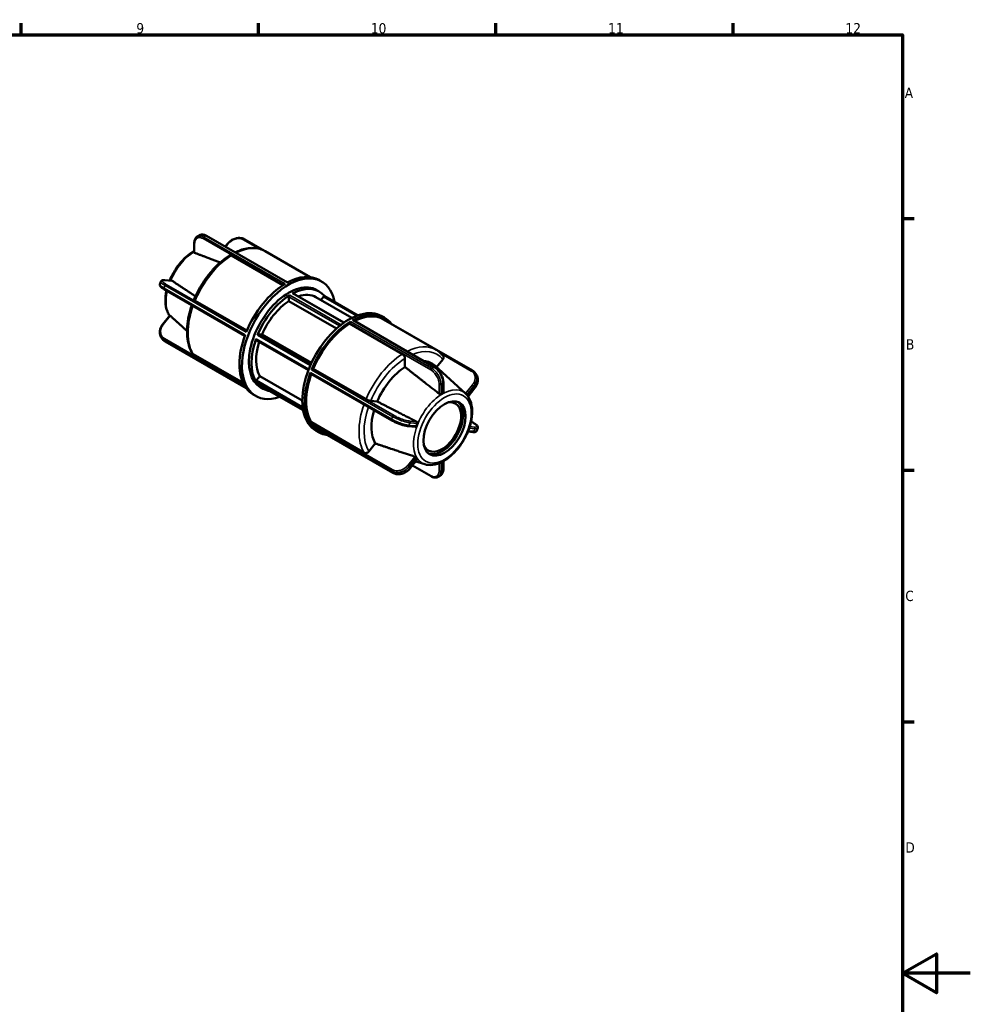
# Model space of a CAD drawing. Header units: millimetres. Extents: x 0 to 893, y 0 to 699.
# Tile 5 of 5: x 560 to 841, y 288 to 578. Entities that reach past the tile are written whole.
import ezdxf

# ---------------------------------------------------------------- set-up
doc = ezdxf.new("R2010")
doc.units = ezdxf.units.MM
for name, color, linetype, lineweight in [('Border (ANSI)', 7, 'Continuous', 70), ('Visible (ANSI)', 7, 'Continuous', 50), ('Visible Narrow (ANSI)', 7, 'Continuous', 35)]:
    doc.layers.add(name, color=color, linetype=linetype, lineweight=lineweight)
doc.styles.add('Note Text (ANSI)', font='tahoma.ttf')

# ---------------------------------------------------------------- blocks, each defined once
blk = doc.blocks.new('Borders Default Border')
at = {"layer": 'Border (ANSI)'}
for p, q in [((560.67, 574), (560.67, 577.45)), ((630.75, 574), (630.75, 577.45)), ((700.83, 574), (700.83, 577.45)), ((770.92, 574), (770.92, 577.45)), ((821, 519.75), (824.45, 519.75)), ((821, 445.5), (824.45, 445.5)), ((821, 371.25), (824.45, 371.25))]:
    blk.add_line(p, q, dxfattribs=at)
at = {"layer": 'Border (ANSI)', "flags": 128}
for points in [[(20, 20), (20, 574), (821, 574), (821, 20), (20, 20)], [(841, 297), (821, 297), (831, 302.77), (831, 291.23), (821, 297)]]:
    blk.add_lwpolyline(points, dxfattribs=at)
at = {"layer": 'Border (ANSI)', "attachment_point": 7, "style": 'Note Text (ANSI)'}
for s, insert, char_height in [('9', (594.7, 574.34), 3.05), ('10', (663.96, 574.34), 3.048), ('11', (734.04, 574.4), 3.048), ('12', (804.13, 574.4), 3.048), ('A', (821.63, 555.35), 3.05), ('B', (821.99, 481.1), 3.05), ('C', (821.8, 406.8), 3.05), ('D', (821.81, 332.6), 3.05)]:
    blk.add_mtext(s, dxfattribs=dict(at, insert=insert, char_height=char_height))

msp = doc.modelspace()

# ---------------------------------------------------------------- linework, layer by layer
at = {"layer": 'Visible (ANSI)'}
for p, q in [((639.344, 500.894), (615.451, 514.654)), ((611.804, 509.754), (611.804, 512.541)), ((620.946, 511.489), (621.585, 512.283)), ((646.069, 502.476), (626.716, 513.621)), ((637.978, 500.076), (622.78, 508.828)), ((632.785, 510.095), (646.001, 502.484)), ((603.115, 501.596), (605.19, 501.406)), ((648.668, 501.623), (649.411, 501.196)), ((626.752, 485.17), (602.927, 498.89)), ((656.022, 489.036), (641.03, 497.669)), ((647.951, 498.661), (648.693, 498.234)), ((612.056, 495.494), (627.347, 486.688)), ((639.733, 495.403), (639.733, 496.696)), ((653.826, 487.287), (639.733, 495.403)), ((647.72, 496.544), (658.336, 490.431)), ((649.193, 495.696), (649.982, 496.677)), ((660.093, 491.188), (650.315, 496.818)), ((602.486, 488.535), (604.576, 491.134)), ((657.675, 488.733), (657.675, 488.903)), ((673.267, 479.754), (657.675, 488.733)), ((658.726, 489.733), (682.697, 475.929)), ((667.23, 490.935), (667.972, 490.507)), ((667.68, 490), (683.272, 481.021)), ((669.991, 488.701), (693.961, 474.897)), ((630.862, 485.667), (631.831, 485.578)), ((631.831, 485.578), (646.431, 477.17)), ((627.164, 469.647), (603.217, 483.437)), ((645.521, 475.036), (630.116, 483.907)), ((611.49, 479.718), (626.223, 471.234)), ((674.01, 475.94), (674.01, 478.467)), ((683.361, 475.881), (685.222, 478.195)), ((646.202, 473.969), (670.173, 460.165)), ((646.824, 475.41), (646.951, 475.399)), ((646.951, 475.399), (662.543, 466.42)), ((691.902, 468.131), (682.817, 476.375)), ((630.173, 472.046), (631.141, 473.251)), ((643.966, 463.184), (630.529, 470.921)), ((631.141, 473.251), (643.71, 466.013)), ((685.374, 471.292), (685.374, 468.505)), ((631.408, 469.934), (632.151, 469.506)), ((694.693, 469.798), (692.658, 467.269)), ((629.206, 467.827), (629.948, 467.399)), ((663.929, 465.933), (665.822, 465.76)), ((646.259, 459.465), (646.386, 459.623)), ((646.386, 459.623), (661.977, 450.644)), ((693.568, 459.837), (694.251, 459.444)), ((646.492, 458.517), (670.463, 444.713)), ((647.768, 457.138), (648.51, 456.71)), ((677.039, 458.298), (674.964, 458.489)), ((694.063, 456.738), (692.637, 456.869)), ((663.363, 451.017), (665.257, 453.371)), ((677.683, 448.649), (675.593, 446.05)), ((679.874, 447.245), (677.231, 448.086)), ((685.374, 448.131), (685.374, 445.793)), ((676.232, 446.845), (681.728, 443.68))]:
    msp.add_line(p, q, dxfattribs=at)
for centre, major_axis, start_param, end_param in [((639.68, 484.297), (9.731, 16.898), 5.6889887, 10.0189746), ((638.937, 484.725), (9.731, 16.898), 0, 0.7620081), ((639.68, 484.297), (8.271, 14.364), 0, 3.1415927), ((638.937, 484.725), (9.731, 16.898), 0.8049208, 1.8092056), ((640.422, 483.87), (-8.271, -14.364), 3.9612096, 4.9361022), ((640.008, 496.855), (0.195, 0.338), 0.8196169, 2.3542608), ((640.422, 483.87), (8.271, 14.364), 6.0583095, 7.0304973), ((640.836, 497.331), (0.195, 0.338), 0, 0.747312), ((640.422, 483.87), (7.298, 12.674), 0, 0.5764055), ((640.422, 483.87), (-7.298, -12.674), 3.9917733, 4.9055385), ((650.12, 496.48), (0.195, 0.338), 0, 1.3070632), ((657.499, 474.036), (9.731, 16.898), 0, 3.1415927), ((658.241, 473.609), (9.731, 16.898), 6.0433554, 7.0451934), ((658.241, 473.609), (9.439, 16.391), 0, 0.7204212), ((658.241, 473.609), (-9.731, -16.898), 3.9465135, 4.9507983), ((658.241, 473.609), (-9.439, -16.391), 3.9673642, 4.9299476), ((657.951, 489.061), (0.195, 0.338), 0.8049208, 2.3542608), ((658.531, 489.395), (0.195, 0.338), 0, 0.7620081), ((669.796, 488.363), (0.195, 0.338), 0, 0.373433), ((638.937, 484.725), (-9.731, -16.898), 4.993711, 5.9979958), ((630.724, 485.311), (0.195, 0.338), 0.2598657, 1.7945096), ((640.422, 483.87), (-8.271, -14.364), 5.0084071, 5.9832998), ((640.422, 483.87), (-7.298, -12.674), 5.0694228, 5.9527361), ((630.31, 484.245), (-0.195, -0.338), 5.0084071, 6.2831853), ((674.575, 464.202), (7.374, 12.806), 6.1579352, 6.5598625), ((658.241, 473.609), (-9.731, -16.898), 4.993711, 5.9979958), ((658.241, 473.609), (-9.439, -16.391), 5.0182419, 5.9771451), ((646.396, 474.307), (-0.195, -0.338), 4.993711, 6.2831853), ((646.686, 475.055), (0.195, 0.338), 0.2598657, 1.8092056), ((674.575, 464.202), (-7.374, -12.806), 3.9792212, 4.9180905), ((630.31, 471.85), (-0.195, -0.338), 4.4486559, 5.9832998), ((630.724, 471.259), (-0.195, -0.338), 6.0556047, 6.2831853), ((640.422, 483.87), (-8.271, -14.364), 6.0556047, 6.5080611), ((638.937, 484.725), (-9.731, -16.898), 6.0409086, 6.2831853), ((684.97, 458.217), (-6.081, -10.559), 3.8914032, 3.958711), ((684.97, 458.217), (3.992, 6.933), 2.647595, 6.777183), ((684.97, 458.217), (-4.391, -7.626), 0.0843079, 3.0572848), ((674.575, 464.202), (-7.374, -12.806), 5.1080536, 5.9652881), ((646.396, 459.268), (-0.195, -0.338), 4.4486559, 5.9979958), ((684.97, 458.217), (-6.081, -10.559), 4.9386008, 5.0059085), ((646.686, 458.854), (-0.195, -0.338), 6.0409086, 6.2831853), ((658.241, 473.609), (-9.731, -16.898), 6.0409086, 6.5230152), ((684.97, 458.217), (-6.081, -10.559), 5.9857983, 6.0531061)]:
    msp.add_ellipse(centre, major_axis=major_axis, ratio=0.5780931, start_param=start_param, end_param=end_param, dxfattribs=at)
msp.add_ellipse((685.712, 457.789), major_axis=(-4.391, -7.626), ratio=0.5780931, dxfattribs=at)
for points, knots in [([(611.804, 512.541), (611.804, 512.707), (611.815, 512.868), (611.861, 513.18), (611.896, 513.329), (611.99, 513.614), (612.049, 513.748), (612.193, 513.998), (612.279, 514.112), (612.474, 514.316), (612.584, 514.404), (612.704, 514.476)], [0, 0, 0, 0, 0.05450065, 0.05450065, 0.10900131, 0.10900131, 0.16350196, 0.16350196, 0.21800262, 0.21800262, 0.27250327, 0.27250327, 0.27250327, 0.27250327]), ([(612.704, 514.476), (612.746, 514.502), (612.788, 514.527), (612.872, 514.576), (612.914, 514.601), (612.998, 514.65), (613.041, 514.674), (613.125, 514.723), (613.167, 514.746), (613.252, 514.794), (613.295, 514.818), (613.337, 514.841)], [6.260479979, 6.260479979, 6.260479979, 6.260479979, 6.269547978, 6.269547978, 6.278615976, 6.278615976, 6.287683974, 6.287683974, 6.296751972, 6.296751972, 6.305819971, 6.305819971, 6.305819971, 6.305819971]), ([(615.451, 514.654), (615.308, 514.736), (615.163, 514.806), (614.873, 514.921), (614.727, 514.966), (614.435, 515.026), (614.29, 515.042), (614.003, 515.042), (613.862, 515.025), (613.59, 514.959), (613.459, 514.908), (613.337, 514.841)], [0, 0, 0, 0, 0.05418317, 0.05418317, 0.10836634, 0.10836634, 0.16254951, 0.16254951, 0.21673268, 0.21673268, 0.27091585, 0.27091585, 0.27091585, 0.27091585]), ([(621.585, 512.283), (621.708, 512.437), (621.842, 512.583), (622.129, 512.858), (622.281, 512.988), (622.601, 513.227), (622.769, 513.337), (623.116, 513.534), (623.295, 513.622), (623.66, 513.773), (623.847, 513.837), (624.223, 513.938), (624.413, 513.975), (624.792, 514.024), (624.981, 514.034), (625.353, 514.027), (625.537, 514.01), (625.895, 513.946), (626.07, 513.901), (626.404, 513.782), (626.565, 513.708), (626.716, 513.621)], [0, 0, 0, 0, 0.05514095, 0.05514095, 0.11028191, 0.11028191, 0.16542286, 0.16542286, 0.22056382, 0.22056382, 0.27570477, 0.27570477, 0.33084573, 0.33084573, 0.38598668, 0.38598668, 0.44112763, 0.44112763, 0.49626859, 0.49626859, 0.55140954, 0.55140954, 0.55140954, 0.55140954]), ([(611.804, 510.202), (610.979, 509.742), (610.168, 509.152), (608.493, 507.65), (607.643, 506.699), (606.128, 504.618), (605.461, 503.488), (604.785, 502.038), (604.659, 501.752), (604.542, 501.465)], [6.2681326, 6.2681326, 6.2681326, 6.2681326, 6.5540107, 6.5540107, 6.8871382, 6.8871382, 7.218231, 7.218231, 7.2987181, 7.2987181, 7.2987181, 7.2987181]), ([(622.245, 508.873), (621.389, 508.337), (620.543, 507.713), (618.897, 506.309), (618.097, 505.529), (616.567, 503.842), (615.837, 502.935), (614.474, 501.026), (613.84, 500.023), (612.688, 497.956), (612.17, 496.892), (611.72, 495.816)], [0.0430393, 0.0430393, 0.0430393, 0.0430393, 0.23521096, 0.23521096, 0.42738262, 0.42738262, 0.61955428, 0.61955428, 0.81172594, 0.81172594, 1.00389761, 1.00389761, 1.00389761, 1.00389761]), ([(611.919, 509.629), (611.918, 509.63), (611.916, 509.63), (611.881, 509.643), (611.852, 509.662), (611.814, 509.705), (611.804, 509.73), (611.804, 509.754)], [0.118607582, 0.118607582, 0.118607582, 0.118607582, 0.119062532, 0.119062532, 0.133878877, 0.133878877, 0.148268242, 0.148268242, 0.148268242, 0.148268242]), ([(622.78, 508.828), (622.688, 508.881), (622.58, 508.918), (622.411, 508.934), (622.32, 508.916), (622.251, 508.877), (622.248, 508.875), (622.245, 508.873)], [0, 0, 0, 0, 0.038873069, 0.038873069, 0.077763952, 0.077763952, 0.079717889, 0.079717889, 0.079717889, 0.079717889]), ([(632.785, 510.095), (632.265, 510.394), (631.707, 510.626), (630.538, 510.95), (629.926, 511.042), (628.671, 511.088), (628.027, 511.043), (626.722, 510.823), (626.06, 510.649), (624.897, 510.24), (624.397, 510.03), (623.898, 509.789)], [5.49972085, 5.49972085, 5.49972085, 5.49972085, 5.64782067, 5.64782067, 5.7959205, 5.7959205, 5.94402032, 5.94402032, 6.09212014, 6.09212014, 6.20319608, 6.20319608, 6.20319608, 6.20319608]), ([(601.632, 500.434), (601.599, 500.343), (601.592, 500.246), (601.617, 500.053), (601.657, 499.963), (601.764, 499.78), (601.84, 499.691), (602.019, 499.513), (602.123, 499.426), (602.359, 499.247), (602.492, 499.156), (602.729, 499.006), (602.826, 498.948), (602.927, 498.89)], [0.2231745, 0.2231745, 0.2231745, 0.2231745, 0.26222634, 0.26222634, 0.31325111, 0.31325111, 0.37889812, 0.37889812, 0.44454513, 0.44454513, 0.51019214, 0.51019214, 0.55140954, 0.55140954, 0.55140954, 0.55140954]), ([(601.632, 500.434), (601.651, 500.484), (601.67, 500.535), (601.709, 500.637), (601.728, 500.688), (601.767, 500.79), (601.787, 500.84), (601.827, 500.942), (601.847, 500.993), (601.887, 501.094), (601.907, 501.145), (601.928, 501.195)], [5.212800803, 5.212800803, 5.212800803, 5.212800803, 5.222079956, 5.222079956, 5.231359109, 5.231359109, 5.240638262, 5.240638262, 5.249917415, 5.249917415, 5.259196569, 5.259196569, 5.259196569, 5.259196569]), ([(601.928, 501.195), (601.964, 501.285), (602.024, 501.361), (602.162, 501.477), (602.24, 501.515), (602.393, 501.569), (602.47, 501.585), (602.63, 501.606), (602.713, 501.611), (602.889, 501.611), (602.982, 501.607), (603.092, 501.598), (603.103, 501.597), (603.115, 501.596)], [0.33030029, 0.33030029, 0.33030029, 0.33030029, 0.36935232, 0.36935232, 0.41357417, 0.41357417, 0.45779602, 0.45779602, 0.50201787, 0.50201787, 0.54623972, 0.54623972, 0.55140954, 0.55140954, 0.55140954, 0.55140954]), ([(605.19, 501.405), (605.221, 501.403), (605.251, 501.392), (605.277, 501.375), (605.278, 501.374), (605.279, 501.374)], [0.105110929, 0.105110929, 0.105110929, 0.105110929, 0.117891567, 0.117891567, 0.118346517, 0.118346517, 0.118346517, 0.118346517]), ([(603.61, 498.496), (603.372, 497.401), (603.26, 496.326), (603.312, 494.215), (603.5, 493.188), (604.041, 491.846), (604.259, 491.436), (604.52, 491.065)], [7.57468199, 7.57468199, 7.57468199, 7.57468199, 7.88205812, 7.88205812, 8.21557167, 8.21557167, 8.37765008, 8.37765008, 8.37765008, 8.37765008]), ([(611.094, 494.186), (610.733, 493.158), (610.436, 492.126), (609.969, 490.032), (609.806, 488.971), (609.642, 486.912), (609.642, 485.914), (609.809, 484.012), (609.977, 483.108), (610.485, 481.426), (610.825, 480.648), (611.251, 479.949)], [1.10041392, 1.10041392, 1.10041392, 1.10041392, 1.28276047, 1.28276047, 1.47504524, 1.47504524, 1.66733001, 1.66733001, 1.85961478, 1.85961478, 2.05189955, 2.05189955, 2.05189955, 2.05189955]), ([(611.721, 495.815), (611.716, 495.804), (611.716, 495.792), (611.728, 495.747), (611.766, 495.699), (611.875, 495.607), (611.964, 495.547), (612.056, 495.494)], [-0.093498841, -0.093498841, -0.093498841, -0.093498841, -0.077745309, -0.077745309, -0.038863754, -0.038863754, 0, 0, 0, 0]), ([(602.03, 484.692), (601.888, 484.909), (601.78, 485.148), (601.635, 485.652), (601.598, 485.917), (601.597, 486.456), (601.633, 486.73), (601.77, 487.271), (601.873, 487.539), (602.137, 488.055), (602.299, 488.303), (602.486, 488.535)], [0.13279227, 0.13279227, 0.13279227, 0.13279227, 0.21651572, 0.21651572, 0.30023918, 0.30023918, 0.38396263, 0.38396263, 0.46768609, 0.46768609, 0.55140954, 0.55140954, 0.55140954, 0.55140954]), ([(604.576, 491.134), (604.578, 491.136), (604.58, 491.138), (604.593, 491.138), (604.609, 491.132), (604.654, 491.102), (604.682, 491.08), (604.712, 491.053), (604.713, 491.052), (604.713, 491.051)], [0.082846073, 0.082846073, 0.082846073, 0.082846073, 0.088258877, 0.088258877, 0.103075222, 0.103075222, 0.117891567, 0.117891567, 0.118346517, 0.118346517, 0.118346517, 0.118346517]), ([(602.418, 484.14), (602.391, 484.176), (602.364, 484.212), (602.311, 484.285), (602.284, 484.321), (602.232, 484.394), (602.206, 484.431), (602.155, 484.505), (602.13, 484.542), (602.08, 484.617), (602.055, 484.655), (602.03, 484.692)], [4.167123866, 4.167123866, 4.167123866, 4.167123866, 4.175804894, 4.175804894, 4.184485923, 4.184485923, 4.193166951, 4.193166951, 4.201847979, 4.201847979, 4.210529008, 4.210529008, 4.210529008, 4.210529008]), ([(602.418, 484.14), (602.46, 484.083), (602.505, 484.028), (602.6, 483.922), (602.649, 483.871), (602.752, 483.772), (602.806, 483.725), (602.917, 483.635), (602.974, 483.593), (603.093, 483.511), (603.154, 483.473), (603.217, 483.437)], [0.43689905, 0.43689905, 0.43689905, 0.43689905, 0.45980115, 0.45980115, 0.48270325, 0.48270325, 0.50560535, 0.50560535, 0.52850744, 0.52850744, 0.55140954, 0.55140954, 0.55140954, 0.55140954]), ([(611.251, 479.949), (611.252, 479.947), (611.253, 479.945), (611.309, 479.856), (611.398, 479.771), (611.49, 479.718)], [-0.039882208, -0.039882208, -0.039882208, -0.039882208, -0.038863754, -0.038863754, 0, 0, 0, 0]), ([(674.01, 478.467), (674.01, 478.574), (673.988, 478.711), (673.918, 478.947), (673.857, 479.088), (673.727, 479.313), (673.636, 479.436), (673.467, 479.615), (673.359, 479.701), (673.267, 479.754)], [-0.15557544, -0.15557544, -0.15557544, -0.15557544, -0.11664974, -0.11664974, -0.07774531, -0.07774531, -0.03886375, -0.03886375, 0, 0, 0, 0]), ([(685.314, 479.26), (685.198, 479.404), (685.079, 479.542), (684.831, 479.81), (684.702, 479.938), (684.437, 480.185), (684.301, 480.303), (684.02, 480.527), (683.875, 480.634), (683.579, 480.837), (683.427, 480.932), (683.272, 481.021)], [5.27840039, 5.27840039, 5.27840039, 5.27840039, 5.32266449, 5.32266449, 5.36692858, 5.36692858, 5.41119267, 5.41119267, 5.45545676, 5.45545676, 5.49972085, 5.49972085, 5.49972085, 5.49972085]), ([(685.222, 478.195), (685.301, 478.294), (685.373, 478.422), (685.45, 478.645), (685.468, 478.779), (685.45, 478.993), (685.412, 479.112), (685.345, 479.219), (685.33, 479.24), (685.313, 479.26)], [-0.15557544, -0.15557544, -0.15557544, -0.15557544, -0.11664974, -0.11664974, -0.07774531, -0.07774531, -0.03886375, -0.03886375, -0.02953203, -0.02953203, -0.02953203, -0.02953203]), ([(685.374, 471.292), (685.374, 471.46), (685.363, 471.632), (685.318, 471.983), (685.285, 472.161), (685.198, 472.519), (685.145, 472.7), (685.018, 473.059), (684.946, 473.238), (684.783, 473.591), (684.693, 473.765), (684.497, 474.104), (684.392, 474.269), (684.167, 474.587), (684.049, 474.739), (683.801, 475.028), (683.671, 475.165), (683.404, 475.419), (683.267, 475.536), (682.985, 475.75), (682.842, 475.846), (682.697, 475.929)], [0, 0, 0, 0, 0.05514096, 0.05514096, 0.11028191, 0.11028191, 0.16542287, 0.16542287, 0.22056383, 0.22056383, 0.27570478, 0.27570478, 0.33084574, 0.33084574, 0.3859867, 0.3859867, 0.44112765, 0.44112765, 0.49626861, 0.49626861, 0.55140956, 0.55140956, 0.55140956, 0.55140956]), ([(693.961, 474.897), (694.024, 474.861), (694.085, 474.822), (694.204, 474.741), (694.261, 474.698), (694.372, 474.608), (694.426, 474.561), (694.529, 474.463), (694.579, 474.412), (694.673, 474.306), (694.718, 474.251), (694.761, 474.194)], [0, 0, 0, 0, 0.0229021, 0.0229021, 0.0458042, 0.0458042, 0.0687063, 0.0687063, 0.09160839, 0.09160839, 0.11451049, 0.11451049, 0.11451049, 0.11451049]), ([(694.761, 474.194), (694.788, 474.158), (694.815, 474.122), (694.868, 474.049), (694.894, 474.013), (694.946, 473.939), (694.972, 473.902), (695.023, 473.828), (695.048, 473.791), (695.099, 473.717), (695.123, 473.679), (695.148, 473.641)], [1.025531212, 1.025531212, 1.025531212, 1.025531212, 1.034212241, 1.034212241, 1.042893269, 1.042893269, 1.051574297, 1.051574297, 1.060255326, 1.060255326, 1.068936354, 1.068936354, 1.068936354, 1.068936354]), ([(694.693, 469.798), (694.879, 470.031), (695.041, 470.279), (695.306, 470.795), (695.408, 471.062), (695.546, 471.604), (695.581, 471.878), (695.58, 472.417), (695.544, 472.682), (695.399, 473.186), (695.29, 473.424), (695.148, 473.641)], [0, 0, 0, 0, 0.08372346, 0.08372346, 0.16744691, 0.16744691, 0.25117037, 0.25117037, 0.33489382, 0.33489382, 0.41861728, 0.41861728, 0.41861728, 0.41861728]), ([(679.874, 447.245), (680.611, 447.011), (681.411, 446.95), (683.129, 447.155), (684.054, 447.455), (685.931, 448.401), (686.883, 449.068), (688.686, 450.684), (689.535, 451.634), (691.051, 453.716), (691.717, 454.845), (692.806, 457.178), (693.229, 458.381), (693.787, 460.754), (693.921, 461.923), (693.867, 464.119), (693.678, 465.146), (692.986, 466.863), (692.512, 467.577), (691.902, 468.131)], [2.4833783, 2.4833783, 2.4833783, 2.4833783, 2.765343, 2.765343, 3.0794543, 3.0794543, 3.412418, 3.412418, 3.7455456, 3.7455456, 4.0766384, 4.0766384, 4.4076125, 4.4076125, 4.7404655, 4.7404655, 5.073979, 5.073979, 5.3744708, 5.3744708, 5.3744708, 5.3744708]), ([(684.68, 468.006), (684.646, 467.985), (684.603, 467.968), (684.509, 467.947), (684.457, 467.943), (684.359, 467.949), (684.307, 467.959), (684.21, 467.993), (684.166, 468.017), (684.131, 468.044), (684.13, 468.045), (684.129, 468.046), (684.128, 468.046)], [-0.058626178, -0.058626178, -0.058626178, -0.058626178, -0.044244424, -0.044244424, -0.02963269, -0.02963269, -0.014816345, -0.014816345, 0, 0, 0, 0.00045495, 0.00045495, 0.00045495, 0.00045495]), ([(685.374, 468.505), (685.374, 468.504), (685.374, 468.503), (685.373, 468.471), (685.363, 468.439), (685.323, 468.382), (685.294, 468.358), (685.26, 468.34)], [0.02920571, 0.02920571, 0.02920571, 0.02920571, 0.02963269, 0.02963269, 0.044244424, 0.044244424, 0.058626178, 0.058626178, 0.058626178, 0.058626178]), ([(662.543, 466.42), (662.635, 466.367), (662.761, 466.303), (662.991, 466.2), (663.135, 466.143), (663.377, 466.058), (663.518, 466.016), (663.735, 465.962), (663.85, 465.941), (663.929, 465.933)], [0, 0, 0, 0, 0.03886375, 0.03886375, 0.07774531, 0.07774531, 0.11664974, 0.11664974, 0.15557544, 0.15557544, 0.15557544, 0.15557544]), ([(670.173, 460.165), (670.308, 460.087), (670.452, 460.009), (670.754, 459.853), (670.911, 459.775), (671.237, 459.623), (671.404, 459.547), (671.746, 459.401), (671.92, 459.33), (672.271, 459.194), (672.448, 459.129), (672.799, 459.005), (672.974, 458.947), (673.317, 458.84), (673.487, 458.79), (673.815, 458.701), (673.975, 458.662), (674.282, 458.593), (674.429, 458.564), (674.708, 458.517), (674.84, 458.5), (674.964, 458.489)], [0, 0, 0, 0, 0.05514095, 0.05514095, 0.11028191, 0.11028191, 0.16542286, 0.16542286, 0.22056382, 0.22056382, 0.27570477, 0.27570477, 0.33084573, 0.33084573, 0.38598668, 0.38598668, 0.44112764, 0.44112764, 0.49626859, 0.49626859, 0.55140954, 0.55140954, 0.55140954, 0.55140954]), ([(677.489, 459.791), (677.49, 459.79), (677.491, 459.79), (677.493, 459.789), (677.532, 459.768), (677.57, 459.737), (677.632, 459.661), (677.656, 459.615), (677.685, 459.523), (677.692, 459.471), (677.687, 459.368), (677.675, 459.318), (677.657, 459.274)], [-0.00045495, -0.00045495, -0.00045495, -0.00045495, 0, 0, 0, 0.014816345, 0.014816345, 0.02963269, 0.02963269, 0.044244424, 0.044244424, 0.058626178, 0.058626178, 0.058626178, 0.058626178]), ([(694.251, 459.444), (694.413, 459.351), (694.562, 459.259), (694.834, 459.076), (694.956, 458.987), (695.171, 458.809), (695.264, 458.722), (695.421, 458.54), (695.488, 458.446), (695.557, 458.269), (695.575, 458.203), (695.584, 458.057), (695.574, 457.976), (695.546, 457.9)], [0, 0, 0, 0, 0.06564701, 0.06564701, 0.13129402, 0.13129402, 0.19694103, 0.19694103, 0.26258804, 0.26258804, 0.29541154, 0.29541154, 0.32823504, 0.32823504, 0.32823504, 0.32823504]), ([(677.367, 458.526), (677.351, 458.483), (677.327, 458.44), (677.264, 458.369), (677.226, 458.341), (677.148, 458.306), (677.103, 458.296), (677.051, 458.297), (677.045, 458.298), (677.039, 458.298)], [-0.058626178, -0.058626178, -0.058626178, -0.058626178, -0.044244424, -0.044244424, -0.02963269, -0.02963269, -0.014816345, -0.014816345, -0.012780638, -0.012780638, -0.012780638, -0.012780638]), ([(694.063, 456.738), (694.162, 456.729), (694.257, 456.724), (694.435, 456.722), (694.519, 456.726), (694.681, 456.744), (694.758, 456.758), (694.912, 456.807), (694.989, 456.841), (695.138, 456.954), (695.21, 457.037), (695.251, 457.138)], [0, 0, 0, 0, 0.04422185, 0.04422185, 0.0884437, 0.0884437, 0.13266555, 0.13266555, 0.1768874, 0.1768874, 0.22110925, 0.22110925, 0.22110925, 0.22110925]), ([(695.546, 457.9), (695.527, 457.849), (695.508, 457.798), (695.469, 457.696), (695.45, 457.646), (695.411, 457.544), (695.391, 457.493), (695.352, 457.392), (695.332, 457.341), (695.291, 457.24), (695.271, 457.189), (695.251, 457.138)], [2.071208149, 2.071208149, 2.071208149, 2.071208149, 2.080487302, 2.080487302, 2.089766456, 2.089766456, 2.099045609, 2.099045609, 2.108324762, 2.108324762, 2.117603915, 2.117603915, 2.117603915, 2.117603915]), ([(661.977, 450.644), (662.069, 450.591), (662.195, 450.552), (662.425, 450.531), (662.57, 450.544), (662.812, 450.609), (662.952, 450.672), (663.169, 450.814), (663.284, 450.918), (663.363, 451.017)], [0, 0, 0, 0, 0.03886375, 0.03886375, 0.07774531, 0.07774531, 0.11664974, 0.11664974, 0.15557544, 0.15557544, 0.15557544, 0.15557544]), ([(676.923, 449.469), (676.924, 449.468), (676.926, 449.468), (676.927, 449.467), (676.967, 449.454), (677.012, 449.434), (677.103, 449.385), (677.148, 449.357), (677.226, 449.3), (677.264, 449.268), (677.327, 449.206), (677.351, 449.176), (677.367, 449.151)], [-0.00045495, -0.00045495, -0.00045495, -0.00045495, 0, 0, 0, 0.014816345, 0.014816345, 0.02963269, 0.02963269, 0.044244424, 0.044244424, 0.058626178, 0.058626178, 0.058626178, 0.058626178]), ([(677.657, 448.737), (677.675, 448.714), (677.687, 448.692), (677.691, 448.665), (677.688, 448.656), (677.683, 448.649)], [-0.058626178, -0.058626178, -0.058626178, -0.058626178, -0.044244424, -0.044244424, -0.035045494, -0.035045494, -0.035045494, -0.035045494]), ([(670.463, 444.713), (670.612, 444.627), (670.77, 444.554), (671.102, 444.435), (671.276, 444.389), (671.634, 444.325), (671.818, 444.307), (672.19, 444.299), (672.379, 444.31), (672.758, 444.357), (672.948, 444.394), (673.324, 444.495), (673.511, 444.558), (673.876, 444.708), (674.056, 444.796), (674.403, 444.993), (674.57, 445.102), (674.891, 445.341), (675.044, 445.47), (675.333, 445.747), (675.468, 445.895), (675.593, 446.05)], [0, 0, 0, 0, 0.0544207, 0.0544207, 0.10956165, 0.10956165, 0.16470261, 0.16470261, 0.21984356, 0.21984356, 0.27498452, 0.27498452, 0.33012547, 0.33012547, 0.38526642, 0.38526642, 0.44040738, 0.44040738, 0.49554833, 0.49554833, 0.55140954, 0.55140954, 0.55140954, 0.55140954]), ([(684.474, 443.857), (684.594, 443.93), (684.704, 444.018), (684.9, 444.221), (684.985, 444.336), (685.129, 444.585), (685.189, 444.72), (685.283, 445.004), (685.317, 445.154), (685.363, 445.465), (685.374, 445.627), (685.374, 445.793)], [0.27890629, 0.27890629, 0.27890629, 0.27890629, 0.33340695, 0.33340695, 0.3879076, 0.3879076, 0.44240826, 0.44240826, 0.49690891, 0.49690891, 0.55140956, 0.55140956, 0.55140956, 0.55140956]), ([(683.841, 443.493), (683.719, 443.426), (683.588, 443.375), (683.316, 443.308), (683.175, 443.292), (682.888, 443.292), (682.743, 443.307), (682.452, 443.368), (682.306, 443.412), (682.015, 443.527), (681.87, 443.598), (681.728, 443.68)], [0.28049371, 0.28049371, 0.28049371, 0.28049371, 0.33467688, 0.33467688, 0.38886005, 0.38886005, 0.44304322, 0.44304322, 0.49722639, 0.49722639, 0.55140956, 0.55140956, 0.55140956, 0.55140956]), ([(684.474, 443.857), (684.432, 443.832), (684.39, 443.807), (684.306, 443.757), (684.264, 443.733), (684.18, 443.684), (684.138, 443.659), (684.053, 443.611), (684.011, 443.587), (683.926, 443.54), (683.884, 443.516), (683.841, 443.493)], [3.118887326, 3.118887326, 3.118887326, 3.118887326, 3.127955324, 3.127955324, 3.137023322, 3.137023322, 3.146091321, 3.146091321, 3.155159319, 3.155159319, 3.164227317, 3.164227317, 3.164227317, 3.164227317])]:
    msp.add_open_spline(points, degree=3, knots=knots, dxfattribs=at)
for points, weights in [([(619.493, 506.814), (615.434, 508.323), (611.919, 509.629)], [1.00164053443, 1.00353408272, 1.00026430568]), ([(605.279, 501.374), (608.455, 499.267), (612.157, 496.811)], [1.00026430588, 1.00375257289, 1.00136442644]), ([(604.713, 491.051), (607.049, 488.939), (609.664, 486.574)], [1.00026430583, 1.00282743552, 1.0022178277]), ([(684.128, 468.046), (679.543, 471.624), (674.01, 475.94)], [1.00026430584, 1.00453379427, 1]), ([(665.822, 465.76), (672.202, 462.496), (677.489, 459.791)], [1, 1.00453379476, 1.00026430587]), ([(665.257, 453.371), (671.636, 451.237), (676.923, 449.469)], [1, 1.0045337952, 1.00026430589])]:
    msp.add_rational_spline(points, weights, degree=2, dxfattribs=at)
at = {"layer": 'Visible Narrow (ANSI)'}
for p, q in [((615.262, 514.638), (639.233, 500.834)), ((611.919, 509.629), (611.919, 512.382)), ((614.401, 513.823), (638.116, 500.166)), ((638.641, 500.493), (614.67, 514.297)), ((621.086, 511.409), (621.751, 512.236)), ((626.383, 513.48), (631, 510.821)), ((603.176, 500.005), (627.147, 486.201)), ((603.217, 501.563), (605.279, 501.374)), ((627.327, 486.638), (603.549, 500.331)), ((626.851, 485.438), (602.88, 499.242)), ((655.187, 488.421), (639.998, 497.168)), ((640.846, 497.656), (655.928, 488.97)), ((639.733, 496.696), (654.73, 488.06)), ((649.982, 496.677), (659.741, 491.057)), ((602.652, 488.488), (604.713, 491.051)), ((657.675, 488.903), (681.646, 475.099)), ((681.916, 475.573), (657.945, 489.377)), ((658.537, 489.717), (682.508, 475.914)), ((646.26, 476.8), (630.862, 485.667)), ((602.88, 483.896), (626.851, 470.092)), ((626.377, 470.914), (602.984, 484.385)), ((627.147, 469.67), (603.176, 483.474)), ((645.622, 475.296), (630.067, 484.254)), ((630.49, 485.346), (646.07, 476.374)), ((684.795, 479.843), (693.629, 474.755)), ((670.126, 460.518), (646.155, 474.322)), ((646.451, 475.084), (670.421, 461.28)), ((670.795, 461.606), (646.824, 475.41)), ((630.067, 471.56), (643.896, 463.596)), ((643.815, 464.19), (630.173, 472.046)), ((643.964, 463.197), (630.49, 470.956)), ((685.26, 471.133), (685.26, 468.34)), ((684.128, 470.799), (684.128, 468.046)), ((684.68, 468.006), (684.68, 470.799)), ((693.961, 470.653), (691.919, 468.115)), ((692.303, 467.722), (694.375, 470.297)), ((694.664, 469.884), (692.613, 467.333)), ((670.229, 445.661), (646.259, 459.465)), ((677.489, 459.791), (675.427, 459.98)), ((675.565, 459.466), (677.657, 459.274)), ((693.566, 459.824), (694.195, 459.462)), ((646.155, 458.975), (670.126, 445.172)), ((670.421, 444.749), (646.451, 458.553)), ((677.367, 458.526), (675.275, 458.718)), ((694.375, 456.967), (692.737, 457.118)), ((693.013, 457.866), (694.664, 457.715)), ((694.527, 458.229), (693.174, 458.353)), ((676.923, 449.469), (674.861, 446.905)), ((675.275, 446.549), (677.367, 449.151)), ((677.657, 448.737), (675.565, 446.136)), ((684.68, 445.3), (684.68, 447.776)), ((685.26, 448.068), (685.26, 445.634)), ((681.646, 443.859), (676.305, 446.935)), ((684.128, 447.539), (684.128, 445.3))]:
    msp.add_line(p, q, dxfattribs=at)
for centre, major_axis, ratio, start_param, end_param in [((614.966, 498.529), (9.731, 16.898), 0.5780931, 0.7620081, 0.8049208), ((615.256, 514.316), (0.195, 0.338), 0.5780931, 0, 0.7620081), ((612.194, 512.541), (-0.39, 0), 0.5758617, 0, 0.7853982), ((614.676, 513.982), (-0.195, -0.338), 0.5780931, 3.9465135, 5.4958534), ((621.889, 512.039), (-0.304, 0.244), 0.2127125, 5.3454715, 6.2831853), ((626.521, 513.283), (0.195, 0.338), 0.5780931, 0, 1.3070632), ((612.05, 500.208), (6.061, 10.525), 0.5780931, 0.8121118, 1.7810523), ((623.345, 493.704), (9.439, 16.391), 0.5780931, 0.8257715, 1.7883549), ((623.345, 493.704), (9.439, 16.391), 0.5780931, 0, 0.7204212), ((614.966, 498.529), (9.731, 16.898), 0.5780931, 1.8092056, 1.8521184), ((603.079, 501.207), (0.036, 0.388), 0.7885742, 5.935257, 6.2831853), ((603.411, 499.975), (0.195, 0.338), 0.5780931, 0.2598657, 1.8092056), ((603.121, 499.228), (-0.195, -0.338), 0.5780931, 4.993711, 6.2831853), ((612.05, 500.208), (-6.061, -10.525), 0.5780931, 5.2004628, 6.0002685), ((623.345, 493.704), (-9.439, -16.391), 0.5780931, 5.0182419, 5.9771451), ((602.79, 488.291), (-0.304, 0.244), 0.2127125, 5.3454715, 6.2831853), ((603.121, 484.188), (-0.195, -0.338), 0.5780931, 4.4486559, 5.9979958), ((614.966, 498.529), (-9.731, -16.898), 0.5780931, 5.9979958, 6.0409086), ((603.411, 483.775), (-0.195, -0.338), 0.5780931, 6.0409086, 6.2831853), ((673.833, 464.63), (-9.439, -16.391), 0.5780931, 3.9673642, 4.9299476), ((673.833, 464.63), (9.439, 16.391), 0.5780931, 0, 0.7204212), ((674.575, 464.202), (8.915, 15.482), 0.5780931, 6.0642475, 6.9338219), ((674.575, 464.202), (8.915, 15.482), 0.5780931, 0.8282597, 1.7858667), ((681.922, 475.257), (0.195, 0.338), 0.5780931, 0.8049208, 2.3542608), ((682.212, 459.805), (-9.731, -16.898), 0.5780931, 3.9036007, 3.9465135), ((682.502, 475.591), (0.195, 0.338), 0.5780931, 0, 0.7620081), ((693.767, 474.559), (0.195, 0.338), 0.5780931, 0, 1.3070632), ((684.97, 458.217), (7.785, 13.519), 0.5780931, 0.7571794, 0.8097495), ((684.984, 471.292), (0.39, 0), 0.5758617, 5.4977871, 6.2831853), ((685.128, 458.126), (6.061, 10.525), 0.5780931, 6.1579352, 9.5500281), ((684.404, 470.958), (0.39, 0), 0.5758617, 3.9269908, 5.4977871), ((694.099, 470.456), (0.304, -0.244), 0.2127125, 0.6330825, 2.2038789), ((684.97, 458.217), (7.785, 13.519), 0.5780931, 5.9931671, 6.0457373), ((694.389, 470.043), (0.304, -0.244), 0.2127125, 0, 0.6330825), ((673.833, 464.63), (-9.439, -16.391), 0.5780931, 5.0182419, 5.9771451), ((674.575, 464.202), (-8.915, -15.482), 0.5780931, 5.0368563, 5.9746569), ((670.367, 460.503), (-0.195, -0.338), 0.5780931, 4.993711, 6.2831853), ((682.212, 459.805), (-9.731, -16.898), 0.5780931, 4.9507983, 4.993711), ((670.657, 461.251), (0.195, 0.338), 0.5780931, 0.2598657, 1.8092056), ((684.97, 458.217), (7.785, 13.519), 0.5780931, 1.8043769, 1.8569471), ((675.289, 459.625), (0.036, 0.388), 0.7885742, 4.3644606, 5.935257), ((694.057, 459.106), (0.195, 0.338), 0.5780931, 0, 0.2598657), ((674.999, 458.877), (-0.036, -0.388), 0.7885742, 0, 1.222868), ((694.099, 457.126), (-0.036, -0.388), 0.7885742, 0, 1.222868), ((684.97, 458.217), (-7.785, -13.519), 0.5780931, 1.8043769, 1.8569471), ((694.389, 457.874), (0.036, 0.388), 0.7885742, 4.3644606, 5.935257), ((670.367, 445.464), (-0.195, -0.338), 0.5780931, 4.4486559, 5.9979958), ((682.212, 459.805), (-9.731, -16.898), 0.5780931, 5.9979958, 6.0409086), ((670.657, 445.051), (-0.195, -0.338), 0.5780931, 6.0409086, 6.2831853), ((674.999, 446.708), (-0.304, 0.244), 0.2127125, 3.7746752, 5.3454715), ((684.97, 458.217), (-7.785, -13.519), 0.5780931, 5.9931671, 6.0457373), ((675.289, 446.295), (0.304, -0.244), 0.2127125, 0, 0.6330825), ((684.404, 445.459), (-0.39, 0), 0.5758617, 0.7853982, 2.3561945), ((684.97, 458.217), (-7.785, -13.519), 0.5780931, 0.7571794, 0.8097495), ((684.984, 445.793), (0.39, 0), 0.5758617, 5.4977871, 6.2831853), ((681.922, 444.018), (-0.195, -0.338), 0.5780931, 5.4958534, 6.2831853)]:
    msp.add_ellipse(centre, major_axis=major_axis, ratio=ratio, start_param=start_param, end_param=end_param, dxfattribs=at)
msp.add_ellipse((685.712, 457.789), major_axis=(-5.57, -9.672), ratio=0.5780931, dxfattribs=at)
for points, knots in [([(614.67, 514.297), (614.395, 514.456), (614.119, 514.567), (613.435, 514.716), (613.046, 514.671), (612.723, 514.488), (612.714, 514.482), (612.704, 514.476)], [-0.55140956, -0.55140956, -0.55140956, -0.55140956, -0.4461338, -0.4461338, -0.27769258, -0.27769258, -0.27250327, -0.27250327, -0.27250327, -0.27250327]), ([(613.337, 514.841), (613.513, 514.937), (613.711, 514.994), (614.175, 515.024), (614.447, 514.982), (614.904, 514.824), (615.083, 514.741), (615.262, 514.638)], [-0.27091585, -0.27091585, -0.27091585, -0.27091585, -0.17763926, -0.17763926, -0.06832279, -0.06832279, 0, 0, 0, 0]), ([(611.919, 512.382), (611.919, 512.589), (611.938, 512.784), (612.078, 513.443), (612.317, 513.807), (612.938, 514.159), (613.288, 514.2), (613.904, 514.065), (614.152, 513.966), (614.401, 513.823)], [0, 0, 0, 0, 0.07591255, 0.07591255, 0.27769258, 0.27769258, 0.4461338, 0.4461338, 0.55140956, 0.55140956, 0.55140956, 0.55140956]), ([(621.751, 512.236), (621.906, 512.428), (622.08, 512.61), (622.774, 513.217), (623.389, 513.547), (624.541, 513.85), (625.073, 513.875), (625.854, 513.725), (626.135, 513.623), (626.383, 513.48)], [0, 0, 0, 0, 0.07591355, 0.07591355, 0.27769256, 0.27769256, 0.44613378, 0.44613378, 0.55140954, 0.55140954, 0.55140954, 0.55140954]), ([(602.88, 499.242), (602.604, 499.401), (602.364, 499.556), (601.863, 499.934), (601.676, 500.14), (601.617, 500.348), (601.618, 500.393), (601.633, 500.433)], [-0.55140954, -0.55140954, -0.55140954, -0.55140954, -0.44613378, -0.44613378, -0.27769256, -0.27769256, -0.2231745, -0.2231745, -0.2231745, -0.2231745]), ([(601.928, 501.195), (601.925, 501.188), (601.922, 501.18), (601.894, 501.065), (601.968, 500.919), (602.268, 500.613), (602.454, 500.465), (602.833, 500.209), (602.997, 500.108), (603.176, 500.005)], [-0.33030029, -0.33030029, -0.33030029, -0.33030029, -0.31976583, -0.31976583, -0.17764768, -0.17764768, -0.06832603, -0.06832603, 0, 0, 0, 0]), ([(603.549, 500.331), (603.388, 500.423), (603.241, 500.515), (602.9, 500.745), (602.733, 500.879), (602.463, 501.155), (602.396, 501.286), (602.452, 501.51), (602.637, 501.577), (603.033, 501.576), (603.122, 501.572), (603.217, 501.563)], [0, 0, 0, 0, 0.06832603, 0.06832603, 0.17764768, 0.17764768, 0.31976583, 0.31976583, 0.50451942, 0.50451942, 0.55140954, 0.55140954, 0.55140954, 0.55140954]), ([(602.984, 484.385), (602.823, 484.478), (602.675, 484.588), (602.334, 484.911), (602.167, 485.149), (601.898, 485.757), (601.831, 486.146), (601.886, 487.073), (602.072, 487.621), (602.468, 488.246), (602.556, 488.369), (602.652, 488.488)], [0, 0, 0, 0, 0.06832584, 0.06832584, 0.17764718, 0.17764718, 0.31976492, 0.31976492, 0.50451798, 0.50451798, 0.55140954, 0.55140954, 0.55140954, 0.55140954]), ([(602.03, 484.692), (602.133, 484.535), (602.254, 484.39), (602.537, 484.121), (602.701, 483.999), (602.88, 483.896)], [-0.13279227, -0.13279227, -0.13279227, -0.13279227, -0.06832584, -0.06832584, 0, 0, 0, 0]), ([(603.176, 483.474), (602.9, 483.633), (602.66, 483.836), (602.45, 484.097), (602.434, 484.118), (602.418, 484.14)], [-0.55140954, -0.55140954, -0.55140954, -0.55140954, -0.44613378, -0.44613378, -0.43689905, -0.43689905, -0.43689905, -0.43689905]), ([(681.646, 475.099), (681.807, 475.006), (681.968, 474.895), (682.379, 474.565), (682.624, 474.32), (683.143, 473.689), (683.402, 473.283), (683.874, 472.307), (684.048, 471.726), (684.121, 471.059), (684.128, 470.927), (684.128, 470.799)], [0, 0, 0, 0, 0.0683228, 0.0683228, 0.17763928, 0.17763928, 0.31975071, 0.31975071, 0.50449557, 0.50449557, 0.55140956, 0.55140956, 0.55140956, 0.55140956]), ([(684.68, 470.799), (684.68, 470.941), (684.671, 471.087), (684.589, 471.828), (684.394, 472.473), (683.868, 473.556), (683.58, 474.008), (683.003, 474.708), (682.731, 474.98), (682.274, 475.347), (682.095, 475.47), (681.916, 475.573)], [-0.55140956, -0.55140956, -0.55140956, -0.55140956, -0.50449557, -0.50449557, -0.31975071, -0.31975071, -0.17763928, -0.17763928, -0.0683228, -0.0683228, 0, 0, 0, 0]), ([(682.508, 475.914), (682.784, 475.755), (683.059, 475.548), (683.744, 474.908), (684.132, 474.414), (684.82, 473.228), (685.085, 472.518), (685.239, 471.606), (685.26, 471.363), (685.26, 471.133)], [-0.55140956, -0.55140956, -0.55140956, -0.55140956, -0.4461338, -0.4461338, -0.27769258, -0.27769258, -0.07591255, -0.07591255, 0, 0, 0, 0]), ([(693.629, 474.755), (693.79, 474.663), (693.937, 474.553), (694.278, 474.229), (694.445, 473.992), (694.715, 473.384), (694.782, 472.995), (694.727, 472.067), (694.541, 471.52), (694.145, 470.895), (694.057, 470.772), (693.961, 470.653)], [0, 0, 0, 0, 0.0683261, 0.0683261, 0.17764787, 0.17764787, 0.31976617, 0.31976617, 0.50451995, 0.50451995, 0.55140954, 0.55140954, 0.55140954, 0.55140954]), ([(694.375, 470.297), (694.481, 470.43), (694.579, 470.567), (695.018, 471.262), (695.224, 471.871), (695.284, 472.903), (695.21, 473.335), (694.965, 473.887), (694.871, 474.047), (694.761, 474.194)], [-0.55140954, -0.55140954, -0.55140954, -0.55140954, -0.50451995, -0.50451995, -0.31976617, -0.31976617, -0.17764787, -0.17764787, -0.11451049, -0.11451049, -0.11451049, -0.11451049]), ([(695.148, 473.641), (695.372, 473.297), (695.509, 472.894), (695.6, 471.848), (695.448, 471.177), (694.988, 470.324), (694.837, 470.097), (694.664, 469.884)], [-0.41861728, -0.41861728, -0.41861728, -0.41861728, -0.27769256, -0.27769256, -0.07591347, -0.07591347, 0, 0, 0, 0]), ([(675.275, 458.718), (675.169, 458.728), (675.054, 458.742), (674.452, 458.834), (673.858, 458.981), (672.747, 459.335), (672.244, 459.52), (671.392, 459.876), (671.033, 460.04), (670.499, 460.31), (670.305, 460.415), (670.126, 460.518)], [-0.55140954, -0.55140954, -0.55140954, -0.55140954, -0.50451835, -0.50451835, -0.31976515, -0.31976515, -0.17764731, -0.17764731, -0.06832589, -0.06832589, 0, 0, 0, 0]), ([(670.421, 461.28), (670.697, 461.122), (671.009, 460.959), (671.877, 460.548), (672.468, 460.305), (673.747, 459.852), (674.429, 459.659), (675.2, 459.511), (675.393, 459.482), (675.565, 459.466)], [-0.55140954, -0.55140954, -0.55140954, -0.55140954, -0.44613378, -0.44613378, -0.27769256, -0.27769256, -0.07591353, -0.07591353, 0, 0, 0, 0]), ([(675.427, 459.98), (675.272, 459.994), (675.098, 460.02), (674.404, 460.151), (673.789, 460.323), (672.638, 460.729), (672.105, 460.948), (671.324, 461.318), (671.043, 461.463), (670.795, 461.606)], [0, 0, 0, 0, 0.07591353, 0.07591353, 0.27769256, 0.27769256, 0.44613378, 0.44613378, 0.55140954, 0.55140954, 0.55140954, 0.55140954]), ([(694.195, 459.462), (694.356, 459.369), (694.503, 459.277), (694.844, 459.047), (695.011, 458.913), (695.281, 458.638), (695.347, 458.506), (695.292, 458.282), (695.107, 458.215), (694.711, 458.216), (694.622, 458.221), (694.527, 458.229)], [0, 0, 0, 0, 0.06832589, 0.06832589, 0.17764731, 0.17764731, 0.31976515, 0.31976515, 0.50451835, 0.50451835, 0.55140954, 0.55140954, 0.55140954, 0.55140954]), ([(695.25, 457.139), (695.207, 457.035), (695.062, 456.972), (694.697, 456.947), (694.546, 456.951), (694.375, 456.967)], [-0.22110925, -0.22110925, -0.22110925, -0.22110925, -0.07591353, -0.07591353, 0, 0, 0, 0]), ([(694.664, 457.715), (694.771, 457.706), (694.869, 457.701), (695.294, 457.702), (695.498, 457.771), (695.546, 457.9)], [-0.55140954, -0.55140954, -0.55140954, -0.55140954, -0.50451835, -0.50451835, -0.32823504, -0.32823504, -0.32823504, -0.32823504]), ([(670.126, 445.172), (670.401, 445.013), (670.713, 444.899), (671.582, 444.732), (672.173, 444.759), (673.454, 445.095), (674.137, 445.461), (674.909, 446.134), (675.103, 446.336), (675.275, 446.549)], [-0.55140954, -0.55140954, -0.55140954, -0.55140954, -0.44613378, -0.44613378, -0.27769256, -0.27769256, -0.07591347, -0.07591347, 0, 0, 0, 0]), ([(674.861, 446.905), (674.706, 446.712), (674.532, 446.531), (673.838, 445.923), (673.224, 445.594), (672.072, 445.29), (671.54, 445.266), (670.758, 445.416), (670.478, 445.518), (670.229, 445.661)], [0, 0, 0, 0, 0.07591347, 0.07591347, 0.27769256, 0.27769256, 0.44613378, 0.44613378, 0.55140954, 0.55140954, 0.55140954, 0.55140954]), ([(675.565, 446.136), (675.459, 446.003), (675.344, 445.876), (674.744, 445.274), (674.151, 444.887), (673.041, 444.46), (672.539, 444.359), (671.687, 444.347), (671.329, 444.396), (670.794, 444.562), (670.6, 444.646), (670.421, 444.749)], [-0.55140954, -0.55140954, -0.55140954, -0.55140954, -0.50451995, -0.50451995, -0.31976617, -0.31976617, -0.17764787, -0.17764787, -0.0683261, -0.0683261, 0, 0, 0, 0]), ([(684.128, 445.3), (684.128, 445.093), (684.109, 444.898), (683.969, 444.239), (683.73, 443.876), (683.109, 443.523), (682.759, 443.482), (682.143, 443.617), (681.894, 443.716), (681.646, 443.859)], [0, 0, 0, 0, 0.07591255, 0.07591255, 0.27769258, 0.27769258, 0.4461338, 0.4461338, 0.55140956, 0.55140956, 0.55140956, 0.55140956]), ([(683.841, 443.493), (683.846, 443.496), (683.852, 443.499), (684.233, 443.715), (684.5, 444.12), (684.657, 444.852), (684.679, 445.07), (684.68, 445.3)], [-0.28049371, -0.28049371, -0.28049371, -0.28049371, -0.27769258, -0.27769258, -0.07591255, -0.07591255, 0, 0, 0, 0]), ([(685.26, 445.634), (685.26, 445.492), (685.252, 445.355), (685.173, 444.707), (684.98, 444.286), (684.619, 443.955), (684.549, 443.902), (684.474, 443.857)], [-0.55140956, -0.55140956, -0.55140956, -0.55140956, -0.50449557, -0.50449557, -0.31975071, -0.31975071, -0.27890629, -0.27890629, -0.27890629, -0.27890629])]:
    msp.add_open_spline(points, degree=3, knots=knots, dxfattribs=at)

# ---------------------------------------------------------------- block references
msp.add_blockref('Borders Default Border', (0, 0))

doc.saveas('drawing.dxf')
